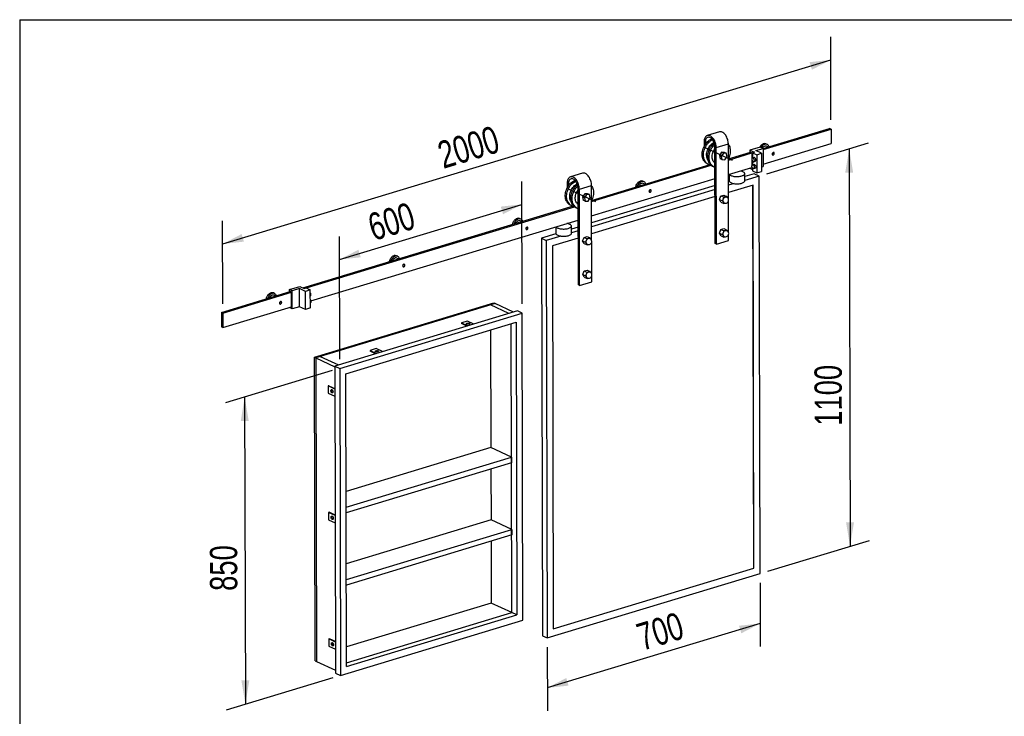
# Model space of a CAD drawing. Header units: millimetres. Extents: x 3 to 415, y 5 to 292.
# Tile 5 of 7: x 3 to 129, y 203 to 292. Entities that reach past the tile are written whole.
import ezdxf

# ---------------------------------------------------------------- set-up
doc = ezdxf.new("R2010")
doc.units = ezdxf.units.MM
doc.linetypes.add('CENTERX2', pattern=[20.32, 12.7, -2.54, 2.54, -2.54])
doc.layers.add('FORMAT', color=179, linetype='Continuous')
doc.styles.add('SLDTEXTSTYLE0', font='TXT', dxfattribs={"width": 0.75})
doc.dimstyles.new('SLDDIMSTYLE0', dxfattribs={"dimtxt": 3.5, "dimasz": 3.302, "dimexe": 0, "dimexo": 0.0625, "dimgap": 0.875, "dimtad": 1, "dimlfac": 20, "dimrnd": 1e-09, "dimzin": 12, "dimdsep": 46, "dimtxsty": 'SLDTEXTSTYLE0', "dimsah": 1, "dimcen": 0.09, "dimadec": 0, "dimazin": 3, "dimtfac": 1, "dimtdec": 0, "dimtofl": 0, "dimtmove": 0, "dimatfit": 3, "dimfxl": 0, "dimfrac": 2, "dimtolj": 1, "dimtzin": 12, "dimarcsym": 0})

# ---------------------------------------------------------------- blocks, each defined once
blk = doc.blocks.new('_D_5')
at = {"layer": 'FORMAT'}
for p, q in [((67.42, 255.79), (67.39, 271.5)), ((43.99, 261.48), (67.39, 268.56)), ((44.02, 248.7), (43.98, 264.42))]:
    blk.add_line(p, q, dxfattribs=at)
for points in [[(67.39, 268.56), (64.67, 268.27), (64.96, 267.29)], [(43.99, 261.48), (46.71, 261.77), (46.42, 262.74)]]:
    blk.add_solid(points, dxfattribs=at)
at = {"layer": 'FORMAT', "insert": (47.33, 267.2), "char_height": 3.5, "attachment_point": 1, "rotation": 16.8368, "style": 'SLDTEXTSTYLE0'}
blk.add_mtext('600', dxfattribs=at)
blk = doc.blocks.new('_D_6')
at = {"layer": 'FORMAT'}
for p, q in [((43.03, 247.23), (29.35, 243.09)), ((31.82, 243.84), (31.91, 204.44)), ((43.12, 207.83), (29.44, 203.69))]:
    blk.add_line(p, q, dxfattribs=at)
for points in [[(31.82, 243.84), (31.32, 240.77), (32.34, 240.78)], [(31.91, 204.44), (32.42, 207.5), (31.4, 207.5)]]:
    blk.add_solid(points, dxfattribs=at)
at = {"layer": 'FORMAT', "insert": (27.37, 218.98), "char_height": 3.5, "attachment_point": 1, "rotation": 90.1303, "style": 'SLDTEXTSTYLE0'}
blk.add_mtext('850', dxfattribs=at)
blk = doc.blocks.new('_D_7')
at = {"layer": 'FORMAT'}
for p, q in [((98.8, 272.49), (111.83, 276.44)), ((109.36, 275.69), (109.47, 224.7)), ((98.92, 221.5), (111.95, 225.45))]:
    blk.add_line(p, q, dxfattribs=at)
for points in [[(109.36, 275.69), (108.85, 272.62), (109.87, 272.63)], [(109.47, 224.7), (109.97, 227.76), (108.96, 227.76)]]:
    blk.add_solid(points, dxfattribs=at)
at = {"layer": 'FORMAT', "insert": (104.92, 240.16), "char_height": 3.5, "attachment_point": 1, "rotation": 90.1303, "style": 'SLDTEXTSTYLE0'}
blk.add_mtext('1100', dxfattribs=at)
blk = doc.blocks.new('_D_8')
at = {"layer": 'FORMAT'}
for p, q in [((97.93, 220.03), (97.95, 211.86)), ((97.94, 214.8), (70.64, 206.54)), ((70.63, 211.76), (70.65, 203.6))]:
    blk.add_line(p, q, dxfattribs=at)
for points in [[(97.94, 214.8), (95.22, 214.51), (95.52, 213.54)], [(70.64, 206.54), (73.36, 206.83), (73.07, 207.81)]]:
    blk.add_solid(points, dxfattribs=at)
at = {"layer": 'FORMAT', "insert": (81.8, 214.63), "char_height": 3.5, "attachment_point": 1, "rotation": 16.8368, "style": 'SLDTEXTSTYLE0'}
blk.add_mtext('700', dxfattribs=at)
blk = doc.blocks.new('_D_9')
at = {"layer": 'FORMAT'}
for p, q in [((107.02, 279.4), (107, 290.03)), ((29, 263.48), (107.01, 287.09)), ((29.02, 255.79), (28.99, 266.43))]:
    blk.add_line(p, q, dxfattribs=at)
for points in [[(107.01, 287.09), (104.28, 286.8), (104.58, 285.83)], [(29, 263.48), (31.72, 263.78), (31.43, 264.75)]]:
    blk.add_solid(points, dxfattribs=at)
at = {"layer": 'FORMAT', "insert": (56.28, 276.45), "char_height": 3.5, "attachment_point": 1, "rotation": 16.8368, "style": 'SLDTEXTSTYLE0'}
blk.add_mtext('2000', dxfattribs=at)

msp = doc.modelspace()

# ---------------------------------------------------------------- linework, layer by layer
at = {"color": 7, "linetype": 'Continuous', "lineweight": 25}
for p, q in [((92.71829, 277.86538), (91.15814, 277.39325)), ((98.30493, 275.72448), (106.83868, 278.30696)), ((98.30526, 275.58042), (107.02638, 278.2196)), ((107.02638, 278.2196), (106.83868, 278.30696)), ((107.02638, 278.2196), (107.0306, 276.36544)), ((90.73809, 276.56082), (90.7394, 275.98412)), ((90.89451, 276.48802), (90.89505, 276.2509)), ((92.17403, 263.52909), (92.14589, 275.90565)), ((92.30231, 275.83285), (93.86245, 276.30498)), ((92.33045, 263.45629), (92.30231, 275.83285)), ((93.87853, 269.23648), (93.86245, 276.30498)), ((97.92948, 275.91488), (96.60336, 275.51357)), ((96.60336, 275.51357), (97.19776, 275.23694)), ((96.60336, 275.51357), (96.60405, 275.20977)), ((97.36881, 275.45689), (98.30489, 275.74016)), ((98.11963, 275.10746), (97.36881, 275.45689)), ((98.30489, 275.74016), (97.92948, 275.91488)), ((98.30489, 275.74016), (98.31016, 273.42246)), ((98.30947, 273.72626), (107.0306, 276.36544)), ((98.83931, 276.23945), (98.68289, 276.31225)), ((98.94023, 275.91674), (98.73382, 276.0128)), ((92.98421, 275.23514), (92.70846, 274.82453)), ((92.94309, 274.71533), (92.70846, 274.82453)), ((92.70846, 274.82453), (92.80947, 274.40674)), ((93.04411, 274.29754), (92.80947, 274.40674)), ((93.21884, 275.12594), (92.94309, 274.71533)), ((92.94309, 274.71533), (93.04411, 274.29754)), ((93.21884, 275.12594), (92.98421, 275.23514)), ((93.36098, 275.22797), (92.98421, 275.23514)), ((93.04411, 274.29754), (93.42087, 274.29037)), ((93.59561, 275.11877), (93.21884, 275.12594)), ((93.59561, 275.11877), (93.36098, 275.22797)), ((93.42087, 274.29037), (93.69662, 274.70098)), ((93.69662, 274.70098), (93.59561, 275.11877)), ((93.86715, 274.23737), (96.88544, 275.15076)), ((93.86852, 274.38194), (96.69774, 275.23812)), ((96.69774, 275.23812), (96.88544, 275.15076)), ((96.88544, 275.15076), (96.88714, 274.40487)), ((96.88746, 274.2635), (96.88914, 273.52414)), ((97.19776, 275.23694), (96.96374, 275.16612)), ((96.96374, 275.16612), (97.49557, 274.91861)), ((96.96374, 275.16612), (96.96524, 274.50456)), ((97.15888, 274.56316), (96.96386, 274.50414)), ((96.96618, 274.09084), (96.96725, 273.62383)), ((97.10868, 274.02557), (97.3037, 274.08459)), ((97.49557, 274.91861), (98.11963, 275.10746)), ((97.49557, 274.91861), (97.50084, 272.6009)), ((98.11963, 275.10746), (98.1249, 272.78975)), ((76.31553, 268.92592), (91.66667, 273.57146)), ((76.31689, 269.07049), (91.54738, 273.67952)), ((91.11964, 273.80188), (91.29095, 273.72216)), ((91.83851, 273.46733), (92.00982, 273.3876)), ((93.87137, 272.3832), (96.88966, 273.2966)), ((96.60859, 273.21154), (96.60863, 273.19586)), ((96.60863, 273.19586), (96.9686, 273.02833)), ((96.88946, 273.38277), (96.88966, 273.2966)), ((97.16088, 273.68243), (96.96586, 273.62341)), ((96.96819, 273.21011), (96.96901, 272.84841)), ((96.96901, 272.84841), (97.50084, 272.6009)), ((97.11069, 273.14485), (97.3057, 273.20386)), ((97.50084, 272.6009), (98.1249, 272.78975)), ((98.12359, 273.366), (98.31016, 273.42246)), ((75.16666, 272.55393), (73.60651, 272.0818)), ((76.31974, 267.07175), (92.15508, 271.86382)), ((83.04284, 271.45915), (82.88642, 271.53194)), ((93.96375, 272.41116), (93.96567, 271.56979)), ((95.96566, 271.57434), (95.96355, 272.50142)), ((97.18806, 272.48487), (95.96443, 272.11458)), ((97.81374, 272.19368), (95.96553, 271.63437)), ((97.81374, 272.19368), (97.18806, 272.48487)), ((97.9297, 221.20413), (97.81374, 272.19368)), ((73.18646, 271.24937), (73.18778, 270.67266)), ((73.34289, 271.17657), (73.34342, 270.93944)), ((74.6224, 258.21764), (74.59426, 270.59419)), ((74.75068, 270.5214), (76.31082, 270.99352)), ((74.77882, 258.14484), (74.75068, 270.5214)), ((76.3269, 263.92502), (76.31082, 270.99352)), ((92.15713, 270.96241), (76.32179, 266.17034)), ((92.15822, 270.48221), (76.32288, 265.69014)), ((83.14376, 271.13643), (82.93736, 271.23249)), ((93.97726, 271.51322), (93.87342, 271.4818)), ((94.60295, 271.22203), (93.87451, 271.00159)), ((97.03578, 271.03053), (93.87662, 270.07451)), ((97.11624, 221.90971), (97.00455, 271.02108)), ((97.14752, 221.89515), (97.03578, 271.03053)), ((75.43258, 269.92369), (75.15683, 269.51307)), ((75.39146, 269.40388), (75.15683, 269.51307)), ((75.15683, 269.51307), (75.25785, 269.09528)), ((75.49248, 268.98609), (75.25785, 269.09528)), ((75.66722, 269.81449), (75.39146, 269.40388)), ((75.39146, 269.40388), (75.49248, 268.98609)), ((75.66722, 269.81449), (75.43258, 269.92369)), ((75.80935, 269.91651), (75.43258, 269.92369)), ((76.04398, 269.80732), (75.66722, 269.81449)), ((76.04398, 269.80732), (75.80935, 269.91651)), ((75.86924, 268.97891), (76.14499, 269.38953)), ((76.14499, 269.38953), (76.04398, 269.80732)), ((92.16033, 269.55513), (76.32499, 264.76306)), ((92.71495, 269.18536), (92.90546, 269.6373)), ((92.71495, 269.18536), (93.09036, 269.01065)), ((92.90726, 268.84928), (92.71495, 269.18536)), ((92.90546, 269.6373), (93.28828, 269.75314)), ((92.90546, 269.6373), (93.28088, 269.46258)), ((93.28088, 269.46258), (93.09036, 269.01065)), ((93.09036, 269.01065), (93.28267, 268.67456)), ((93.66369, 269.57843), (93.28088, 269.46258)), ((93.28828, 269.75314), (93.66369, 269.57843)), ((93.73386, 269.45581), (93.66369, 269.57843)), ((93.88833, 264.92554), (93.87902, 269.01836)), ((39.27384, 257.86057), (73.99576, 268.36807)), ((39.46155, 257.77321), (74.11504, 268.26001)), ((73.56802, 268.49043), (73.73932, 268.41071)), ((74.28689, 268.15587), (74.45819, 268.07615)), ((75.49248, 268.98609), (75.86924, 268.97891)), ((92.90726, 268.84928), (93.28267, 268.67456)), ((93.28267, 268.67456), (93.40604, 268.7119)), ((40.3196, 256.17743), (74.60345, 266.55237)), ((67.24638, 266.67884), (67.08996, 266.75164)), ((67.3473, 266.35612), (67.14089, 266.45218)), ((71.73169, 265.68332), (71.73361, 264.84195)), ((73.7336, 264.8465), (73.73149, 265.77358)), ((74.6055, 265.65096), (73.73237, 265.38674)), ((92.72475, 264.87443), (92.91527, 265.32636)), ((92.91527, 265.32636), (93.29809, 265.44221)), ((92.91527, 265.32636), (93.29068, 265.15165)), ((93.6735, 265.2675), (93.29068, 265.15165)), ((93.29809, 265.44221), (93.6735, 265.2675)), ((93.74366, 265.14488), (93.6735, 265.2675)), ((71.7452, 264.78538), (69.88553, 264.22261)), ((69.88553, 264.22261), (70.51121, 263.93142)), ((69.88553, 264.22261), (70.00148, 213.23306)), ((72.37088, 264.49419), (70.51121, 263.93142)), ((74.6087, 264.24368), (71.29339, 263.2404)), ((74.60659, 265.17076), (73.73346, 264.90653)), ((75.16332, 263.87391), (75.35384, 264.32584)), ((75.35384, 264.32584), (75.73666, 264.44169)), ((75.35384, 264.32584), (75.72925, 264.15113)), ((75.72925, 264.15113), (75.53873, 263.69919)), ((76.11207, 264.26698), (75.72925, 264.15113)), ((75.73666, 264.44169), (76.11207, 264.26698)), ((76.18223, 264.14436), (76.11207, 264.26698)), ((92.72475, 264.87443), (93.10017, 264.69971)), ((92.91706, 264.53834), (92.72475, 264.87443)), ((92.91706, 264.53834), (93.29247, 264.36363)), ((93.29068, 265.15165), (93.10017, 264.69971)), ((93.10017, 264.69971), (93.29247, 264.36363)), ((93.29247, 264.36363), (93.41585, 264.40096)), ((93.8906, 263.92842), (93.88883, 264.70743)), ((70.51121, 263.93142), (70.62717, 212.94187)), ((71.29339, 263.2404), (71.40513, 214.10502)), ((75.16332, 263.87391), (75.53873, 263.69919)), ((75.35563, 263.53782), (75.16332, 263.87391)), ((75.35563, 263.53782), (75.73104, 263.36311)), ((75.53873, 263.69919), (75.73104, 263.36311)), ((75.73104, 263.36311), (75.85441, 263.40044)), ((76.3367, 259.61409), (76.32739, 263.70691)), ((92.33045, 263.45629), (92.17403, 263.52909)), ((92.33045, 263.45629), (93.8906, 263.92842)), ((51.44991, 261.89853), (51.29349, 261.97133)), ((51.55083, 261.57581), (51.34443, 261.67187)), ((75.17313, 259.56297), (75.36364, 260.01491)), ((75.17313, 259.56297), (75.54854, 259.38826)), ((75.36543, 259.22689), (75.17313, 259.56297)), ((75.36364, 260.01491), (75.74646, 260.13076)), ((75.36364, 260.01491), (75.73905, 259.84019)), ((75.36543, 259.22689), (75.74084, 259.05217)), ((75.73905, 259.84019), (75.54854, 259.38826)), ((75.54854, 259.38826), (75.74084, 259.05217)), ((76.12187, 259.95604), (75.73905, 259.84019)), ((75.74084, 259.05217), (75.86422, 259.08951)), ((75.74646, 260.13076), (76.12187, 259.95604)), ((76.19203, 259.83342), (76.12187, 259.95604)), ((76.33897, 258.61697), (76.3372, 259.39597)), ((37.55188, 257.64348), (38.878, 258.04479)), ((37.92729, 257.46876), (37.55188, 257.64348)), ((37.55257, 257.33968), (37.55188, 257.64348)), ((38.86338, 257.75204), (37.92729, 257.46876)), ((39.6142, 257.40261), (38.86338, 257.75204)), ((38.86865, 255.43433), (38.86338, 257.75204)), ((38.878, 258.04479), (39.47241, 257.76816)), ((39.47241, 257.76816), (39.70643, 257.83898)), ((39.70643, 257.83898), (40.23826, 257.59147)), ((74.77882, 258.14484), (74.6224, 258.21764)), ((74.77882, 258.14484), (76.33897, 258.61697)), ((28.83144, 254.7005), (37.64626, 257.36803)), ((29.01915, 254.61314), (37.83397, 257.28067)), ((35.65345, 257.11822), (35.49703, 257.19102)), ((35.75437, 256.79551), (35.54796, 256.89157)), ((37.83397, 257.28067), (37.64626, 257.36803)), ((37.83818, 255.42651), (37.83397, 257.28067)), ((37.93256, 255.15106), (37.92729, 257.46876)), ((40.23826, 257.59147), (39.6142, 257.40261)), ((39.61947, 255.08491), (39.6142, 257.40261)), ((40.24353, 255.27376), (40.23826, 257.59147)), ((40.24002, 256.81605), (40.24141, 256.81647)), ((29.02337, 252.75898), (37.83818, 255.42651)), ((37.55715, 255.32577), (37.55712, 255.34145)), ((37.93256, 255.15106), (37.55715, 255.32577)), ((38.86865, 255.43433), (37.93256, 255.15106)), ((39.61947, 255.08491), (38.86865, 255.43433)), ((40.24353, 255.27376), (39.61947, 255.08491)), ((40.24203, 255.93532), (40.24341, 255.93574)), ((40.7767, 248.95598), (63.78883, 255.91988)), ((63.94525, 255.84709), (40.93312, 248.88318)), ((63.3602, 255.67004), (41.51817, 249.06023)), ((63.94525, 255.84709), (63.3602, 255.67004)), ((65.71738, 254.57303), (63.3602, 255.67004)), ((63.78883, 255.91988), (63.94525, 255.84709)), ((66.30243, 254.75008), (63.94525, 255.84709)), ((29.01915, 254.61314), (28.83144, 254.7005)), ((28.83144, 254.7005), (28.83566, 252.84633)), ((29.01915, 254.61314), (29.02337, 252.75898)), ((66.79891, 254.90032), (43.39674, 247.81838)), ((44.02242, 247.52719), (67.42459, 254.60913)), ((67.42459, 254.60913), (66.79891, 254.90032)), ((67.5142, 215.20811), (67.42459, 254.60913)), ((29.02337, 252.75898), (28.83566, 252.84633)), ((44.8046, 246.83617), (66.64663, 253.44598)), ((60.40008, 253.59194), (59.62001, 253.35588)), ((59.62001, 253.35588), (59.62022, 253.26317)), ((59.62001, 253.35588), (60.43775, 252.97531)), ((60.31716, 252.93882), (59.62022, 253.26317)), ((61.21782, 253.21138), (60.40008, 253.59194)), ((66.10633, 216.19032), (66.02204, 253.25697)), ((66.64663, 253.44598), (66.73202, 215.89913)), ((63.36751, 252.45366), (63.40184, 237.36015)), ((40.7767, 248.95598), (40.93312, 248.88318)), ((40.86525, 210.0185), (40.7767, 248.95598)), ((41.51817, 249.06023), (40.93312, 248.88318)), ((40.93312, 248.88318), (41.02167, 209.94571)), ((40.93312, 248.88318), (43.39692, 247.73655)), ((41.51817, 249.06023), (43.87535, 247.96322)), ((48.699, 250.05097), (47.91893, 249.81491)), ((47.91893, 249.81491), (48.73666, 249.43434)), ((47.91893, 249.81491), (47.91914, 249.7222)), ((48.61608, 249.39785), (47.91914, 249.7222)), ((49.51673, 249.67041), (48.699, 250.05097)), ((43.39674, 247.81838), (44.02242, 247.52719)), ((43.39674, 247.81838), (43.48634, 208.41736)), ((44.02242, 247.52719), (44.11203, 208.12618)), ((44.88999, 209.28932), (44.8046, 246.83617)), ((42.62108, 245.28936), (42.54307, 245.26575)), ((43.40345, 244.86534), (42.54307, 245.26575)), ((42.54307, 245.26575), (42.54518, 244.33867)), ((42.62108, 245.28936), (43.40332, 244.92531)), ((42.54518, 244.33867), (43.40556, 243.93825)), ((63.40184, 237.36015), (44.83893, 231.74267)), ((66.061, 236.1226), (63.40184, 237.36015)), ((44.84357, 229.70181), (66.061, 236.1226)), ((66.06258, 235.42729), (44.84515, 229.00649)), ((66.061, 236.1226), (66.06258, 235.42729)), ((63.40806, 234.62398), (63.42292, 228.08933)), ((42.65797, 229.06541), (42.57996, 229.0418)), ((42.57996, 229.0418), (42.58207, 228.11472)), ((43.44035, 228.64139), (42.57996, 229.0418)), ((43.44021, 228.70136), (42.65797, 229.06541)), ((42.58207, 228.11472), (43.44246, 227.71431)), ((63.42292, 228.08933), (44.86001, 222.47184)), ((66.08209, 226.85177), (63.42292, 228.08933)), ((44.86465, 220.43098), (66.08209, 226.85177)), ((66.08367, 226.15646), (44.86624, 219.73567)), ((66.08209, 226.85177), (66.08367, 226.15646)), ((63.42915, 225.35315), (63.44717, 217.42787)), ((70.62717, 212.94187), (97.9297, 221.20413)), ((71.40508, 214.12903), (97.11624, 221.90971)), ((71.40513, 214.10502), (97.14752, 221.89515)), ((97.14752, 221.89515), (97.11624, 221.90971)), ((63.44717, 217.42787), (44.88426, 211.81039)), ((66.10633, 216.19032), (63.44717, 217.42787)), ((44.8889, 209.76953), (66.10633, 216.19032)), ((66.73202, 215.89913), (66.10633, 216.19032)), ((44.11203, 208.12618), (67.5142, 215.20811)), ((44.88999, 209.28932), (66.73202, 215.89913)), ((42.61686, 212.81786), (42.69487, 212.84146)), ((43.47725, 212.41744), (42.61686, 212.81786)), ((42.61686, 212.81786), (42.61897, 211.89077)), ((43.47711, 212.47741), (42.69487, 212.84146)), ((70.00148, 213.23306), (70.62717, 212.94187)), ((42.61897, 211.89077), (43.47935, 211.49036)), ((40.86525, 210.0185), (41.02167, 209.94571)), ((41.02167, 209.94571), (43.48547, 208.79907)), ((43.48634, 208.41736), (44.11203, 208.12618))]:
    msp.add_line(p, q, dxfattribs=at)
at = {"color": 7, "linetype": 'CENTERX2'}
for p, q in [((90.66021, 275.94594), (94.35165, 274.22797)), ((73.10858, 270.63448), (76.80002, 268.91651))]:
    msp.add_line(p, q, dxfattribs=at)
at = {"color": 8, "linetype": 'Continuous', "lineweight": 25}
for p, q in [((90.89451, 276.48802), (91.15109, 276.56567)), ((73.34289, 271.17657), (73.59946, 271.25421))]:
    msp.add_line(p, q, dxfattribs=at)
at = {"color": 7, "linetype": 'Continuous', "lineweight": 25, "flags": 128}
for points in [[(93.86245, 276.30498), (93.85643, 276.44732), (93.83909, 276.59289), (93.81069, 276.73957), (93.77164, 276.88522), (93.72251, 277.02771), (93.66401, 277.16498), (93.597, 277.29501), (93.52246, 277.41591), (93.44147, 277.52593), (93.35522, 277.62344), (93.26496, 277.70704), (93.172, 277.77549), (93.07771, 277.82782), (92.98346, 277.86324), (92.89061, 277.88125), (92.80054, 277.88158), (92.71829, 277.86538)], [(90.69833, 274.18476), (90.63142, 274.30866), (90.57709, 274.44363), (90.53591, 274.5883), (90.5083, 274.74118), (90.49454, 274.9007), (90.49477, 275.06523), (90.50899, 275.23307), (90.53705, 275.40251), (90.57866, 275.5718), (90.63341, 275.73922), (90.70072, 275.90303), (90.7799, 276.06156), (90.87015, 276.21319), (90.97054, 276.35636), (91.08003, 276.48959), (91.19751, 276.61152), (91.32176, 276.72091), (91.45152, 276.81662), (91.58545, 276.89768), (91.72217, 276.96325), (91.73293, 276.9677)], [(90.86963, 274.10504), (90.80272, 274.22893), (90.74839, 274.36391), (90.70722, 274.50858), (90.6796, 274.66146), (90.66584, 274.82098), (90.66607, 274.9855), (90.68029, 275.15335), (90.70835, 275.32279), (90.74997, 275.49208), (90.80471, 275.65949), (90.87202, 275.82331), (90.95121, 275.98184), (91.04146, 276.13347), (91.14184, 276.27663), (91.25133, 276.40987), (91.36881, 276.5318), (91.49307, 276.64119), (91.62282, 276.7369), (91.75675, 276.81795), (91.8303, 276.85532)], [(92.30231, 275.83285), (92.29629, 275.97519), (92.27895, 276.12076), (92.25055, 276.26744), (92.2115, 276.41309), (92.16236, 276.55558), (92.10387, 276.69285), (92.03686, 276.82288), (91.96232, 276.94379), (91.88133, 277.0538), (91.79507, 277.15131), (91.70481, 277.23491), (91.61186, 277.30337), (91.51756, 277.35569), (91.42331, 277.39111), (91.33047, 277.40912), (91.2404, 277.40945), (91.1544, 277.3921), (91.07374, 277.35732), (90.99959, 277.30562), (90.93304, 277.23774), (90.87504, 277.15469), (90.82645, 277.05768), (90.78798, 276.9481), (90.76019, 276.82758), (90.74348, 276.69785), (90.73809, 276.56082)], [(92.14589, 275.90565), (92.13977, 276.0346), (92.12211, 276.16657), (92.09325, 276.2991), (92.0537, 276.42973), (92.00422, 276.55603), (91.94572, 276.67563), (91.8793, 276.78631), (91.80618, 276.88601), (91.72774, 276.97288), (91.64543, 277.04528), (91.56079, 277.10189), (91.4754, 277.14163), (91.39084, 277.16377), (91.30868, 277.1679), (91.23047, 277.15394), (91.15766, 277.12216), (91.09159, 277.07313), (91.03352, 277.00778), (90.98451, 276.92733), (90.94547, 276.83327), (90.91715, 276.72735), (90.90005, 276.61155), (90.89451, 276.48802)], [(91.2732, 274.18205), (91.24054, 274.23129), (91.18073, 274.34341), (91.13331, 274.46626), (91.09885, 274.59838), (91.07778, 274.73814), (91.07035, 274.88386), (91.07664, 275.03376), (91.09659, 275.18603), (91.12996, 275.33882), (91.17632, 275.49027), (91.23514, 275.63854), (91.30568, 275.78184), (91.38709, 275.91842), (91.47839, 276.04663), (91.57847, 276.16491), (91.68611, 276.27183), (91.8, 276.36608), (91.91877, 276.44653), (92.02567, 276.50488)], [(91.4172, 273.85021), (91.35029, 273.9741), (91.29596, 274.10907), (91.25478, 274.25374), (91.22717, 274.40662), (91.21341, 274.56614), (91.21364, 274.73067), (91.22786, 274.89851), (91.25592, 275.06795), (91.29753, 275.23725), (91.35228, 275.40466), (91.41959, 275.56847), (91.49878, 275.72701), (91.58902, 275.87864), (91.68941, 276.0218), (91.7989, 276.15503), (91.91638, 276.27697), (92.04063, 276.38635), (92.06248, 276.40373)], [(91.5885, 273.77049), (91.52159, 273.89438), (91.46727, 274.02935), (91.42609, 274.17402), (91.39847, 274.3269), (91.38471, 274.48642), (91.38494, 274.65095), (91.39916, 274.81879), (91.42722, 274.98823), (91.46884, 275.15752), (91.52358, 275.32494), (91.59089, 275.48875), (91.67008, 275.64729), (91.76033, 275.79891), (91.86071, 275.94208), (91.97021, 276.07531), (92.08768, 276.19725), (92.11182, 276.21997)], [(91.92345, 274.11814), (91.86772, 274.22413), (91.82484, 274.34105), (91.79542, 274.46721), (91.7799, 274.60076), (91.77849, 274.73976), (91.79123, 274.88217), (91.81792, 275.02593), (91.85817, 275.16893), (91.91141, 275.30909), (91.97684, 275.44437), (92.05353, 275.57279), (92.14034, 275.69249), (92.14635, 275.69998)], [(93.86259, 276.24559), (93.90791, 276.17791), (93.97482, 276.05402), (94.02914, 275.91905), (94.07032, 275.77438), (94.09793, 275.6215), (94.1117, 275.46198), (94.11147, 275.29745), (94.09725, 275.12961), (94.06919, 274.96017), (94.02757, 274.79087), (93.97283, 274.62346), (93.90552, 274.45965), (93.86683, 274.37856)], [(97.0368, 274.03309), (97.07898, 274.02204), (97.11799, 274.029), (97.15095, 274.05346), (97.1754, 274.09359), (97.18953, 274.14643), (97.19229, 274.20805), (97.18348, 274.27388), (97.16376, 274.33904), (97.13458, 274.3987), (97.09811, 274.44844), (97.05705, 274.48456), (97.01445, 274.50438), (96.97347, 274.50644), (96.93715, 274.49059), (96.90817, 274.45799), (96.8887, 274.41107), (96.88018, 274.3533), (96.88323, 274.28898), (96.89763, 274.22286), (96.92231, 274.15986), (96.95545, 274.10465), (96.99458, 274.06132), (97.0368, 274.03309)], [(97.23076, 274.55564), (97.18858, 274.56669), (97.15888, 274.56316)], [(97.3037, 274.08459), (97.33041, 274.09814), (97.35938, 274.13074), (97.37885, 274.17766), (97.38738, 274.23543), (97.38433, 274.29975), (97.36993, 274.36587), (97.34525, 274.42887), (97.31211, 274.48408), (97.27298, 274.52741), (97.23076, 274.55564)], [(99.61817, 274.88766), (99.66248, 274.90987), (99.70194, 274.94725), (99.73229, 274.99575), (99.75023, 275.05012), (99.75382, 275.10447), (99.74267, 275.15291), (99.71799, 275.19018), (99.68245, 275.21225), (99.63991, 275.21673), (99.59497, 275.20313), (99.55251, 275.17293), (99.51712, 275.12939), (99.49264, 275.07724), (99.48173, 275.02213), (99.48556, 274.97003), (99.50372, 274.92658), (99.53425, 274.8965), (99.57383, 274.88304), (99.61817, 274.88766)], [(95.58924, 272.20796), (95.68763, 272.24202), (95.7731, 272.28067), (95.84413, 272.32322), (95.89944, 272.36891), (95.93804, 272.41692), (95.95926, 272.4664), (95.96271, 272.51647), (95.94833, 272.56622), (95.91638, 272.61478), (95.86743, 272.66128), (95.80234, 272.70488), (95.72229, 272.74481), (95.62869, 272.78036), (95.52323, 272.81089), (95.40778, 272.83585), (95.38215, 272.8404)], [(97.03775, 273.6159), (97.07997, 273.58766), (97.1191, 273.54433), (97.15223, 273.48912), (97.17692, 273.42612), (97.19132, 273.36001), (97.19437, 273.29568), (97.18584, 273.23792), (97.16637, 273.191), (97.1374, 273.1584), (97.10108, 273.14254), (97.06009, 273.1446), (97.0175, 273.16443), (96.97644, 273.20055), (96.93997, 273.25028), (96.91079, 273.30994), (96.89106, 273.37511), (96.88225, 273.44094), (96.88502, 273.50256), (96.89915, 273.55539), (96.9236, 273.59553), (96.95655, 273.61998), (96.99556, 273.62695), (97.03775, 273.6159)], [(97.16088, 273.68243), (97.19058, 273.68596), (97.23276, 273.67492)], [(97.23276, 273.67492), (97.27499, 273.64668), (97.31412, 273.60335), (97.34725, 273.54814), (97.37193, 273.48514), (97.38633, 273.41903), (97.38938, 273.3547), (97.38086, 273.29694), (97.36139, 273.25001), (97.33242, 273.21742), (97.3057, 273.20386)], [(73.1467, 268.87331), (73.07979, 268.9972), (73.02546, 269.13218), (72.98429, 269.27685), (72.95667, 269.42972), (72.94291, 269.58925), (72.94314, 269.75377), (72.95736, 269.92162), (72.98542, 270.09105), (73.02704, 270.26035), (73.08178, 270.42776), (73.14909, 270.59158), (73.22828, 270.75011), (73.31853, 270.90174), (73.41891, 271.0449), (73.5284, 271.17814), (73.64588, 271.30007), (73.77014, 271.40945), (73.89989, 271.50517), (74.03382, 271.58622), (74.17055, 271.65179), (74.1813, 271.65624)], [(73.318, 268.79359), (73.25109, 268.91748), (73.19677, 269.05245), (73.15559, 269.19712), (73.12798, 269.35), (73.11421, 269.50952), (73.11444, 269.67405), (73.12866, 269.84189), (73.15672, 270.01133), (73.19834, 270.18063), (73.25308, 270.34804), (73.32039, 270.51185), (73.39958, 270.67039), (73.48983, 270.82202), (73.59021, 270.96518), (73.69971, 271.09841), (73.81718, 271.22035), (73.94144, 271.32973), (74.07119, 271.42544), (74.20512, 271.5065), (74.27867, 271.54387)], [(74.75068, 270.5214), (74.74466, 270.66373), (74.72732, 270.8093), (74.69892, 270.95598), (74.65987, 271.10163), (74.61074, 271.24413), (74.55224, 271.3814), (74.48523, 271.51143), (74.41069, 271.63233), (74.3297, 271.74234), (74.24345, 271.83986), (74.15318, 271.92345), (74.06023, 271.99191), (73.96594, 272.04424), (73.87168, 272.07966), (73.77884, 272.09767), (73.68877, 272.098), (73.60277, 272.08065), (73.52211, 272.04587), (73.44797, 271.99416), (73.38141, 271.92629), (73.32341, 271.84324), (73.27483, 271.74622), (73.23635, 271.63665), (73.20856, 271.51612), (73.19185, 271.3864), (73.18646, 271.24937)], [(74.59426, 270.59419), (74.58814, 270.72314), (74.57049, 270.85511), (74.54162, 270.98765), (74.50207, 271.11828), (74.45259, 271.24457), (74.39409, 271.36418), (74.32767, 271.47486), (74.25456, 271.57456), (74.17611, 271.66142), (74.09381, 271.73383), (74.00917, 271.79043), (73.92377, 271.83017), (73.83921, 271.85232), (73.75706, 271.85645), (73.67884, 271.84249), (73.60603, 271.8107), (73.53997, 271.76168), (73.48189, 271.69633), (73.43288, 271.61588), (73.39385, 271.52181), (73.36552, 271.4159), (73.34843, 271.3001), (73.34289, 271.17657)], [(76.31082, 270.99352), (76.3048, 271.13586), (76.28747, 271.28143), (76.25906, 271.42811), (76.22001, 271.57376), (76.17088, 271.71626), (76.11238, 271.85353), (76.04538, 271.98356), (75.97083, 272.10446), (75.88985, 272.21447), (75.80359, 272.31199), (75.71333, 272.39558), (75.62037, 272.46404), (75.52608, 272.51636), (75.43183, 272.55179), (75.33899, 272.5698), (75.24891, 272.57013), (75.16666, 272.55393)], [(81.99213, 270.78792), (81.99532, 270.81055), (82.01882, 270.92037), (82.05524, 271.0286), (82.10372, 271.13269), (82.16313, 271.23019), (82.23208, 271.31883), (82.30895, 271.39653), (82.39194, 271.46146), (82.4791, 271.51211), (82.56839, 271.54729)], [(93.96567, 271.56979), (93.97148, 271.52977), (93.9947, 271.4805), (94.03524, 271.43287), (94.09239, 271.38772), (94.16512, 271.34586), (94.25214, 271.30804), (94.35189, 271.27493), (94.46259, 271.24712), (94.58227, 271.22511), (94.7088, 271.20929), (94.8399, 271.19994), (94.97325, 271.19724), (95.10647, 271.20122), (95.23717, 271.21182), (95.36303, 271.22885), (95.4818, 271.25201), (95.59135, 271.28088)], [(93.98619, 272.41795), (93.99259, 272.40759), (94.03313, 272.35995), (94.09028, 272.3148), (94.16301, 272.27294), (94.25003, 272.23512), (94.34978, 272.20201), (94.46049, 272.1742), (94.58017, 272.15219), (94.70669, 272.13637), (94.83779, 272.12703), (94.97115, 272.12432), (95.10436, 272.12831), (95.23506, 272.13891), (95.36092, 272.15594), (95.47969, 272.17909), (95.58924, 272.20796)], [(95.59135, 271.28088), (95.68974, 271.31494), (95.77521, 271.35359), (95.84623, 271.39614), (95.90154, 271.44183), (95.94015, 271.48984), (95.96137, 271.53932), (95.96566, 271.57434)], [(73.72157, 268.8706), (73.68892, 268.91984), (73.6291, 269.03195), (73.58168, 269.15481), (73.54722, 269.28692), (73.52615, 269.42669), (73.51872, 269.57241), (73.52502, 269.72231), (73.54497, 269.87458), (73.57833, 270.02736), (73.6247, 270.17881), (73.68351, 270.32709), (73.75405, 270.47038), (73.83546, 270.60697), (73.92676, 270.73518), (74.02684, 270.85346), (74.13448, 270.96037), (74.24837, 271.05463), (74.36714, 271.13508), (74.47405, 271.19343)], [(73.86557, 268.53875), (73.79866, 268.66265), (73.74434, 268.79762), (73.70316, 268.94229), (73.67554, 269.09517), (73.66178, 269.25469), (73.66201, 269.41922), (73.67623, 269.58706), (73.70429, 269.7565), (73.74591, 269.92579), (73.80065, 270.09321), (73.86796, 270.25702), (73.94715, 270.41555), (74.0374, 270.56718), (74.13778, 270.71035), (74.24728, 270.84358), (74.36475, 270.96551), (74.48901, 271.0749), (74.51085, 271.09227)], [(74.03687, 268.45903), (73.96996, 268.58292), (73.91564, 268.7179), (73.87446, 268.86257), (73.84685, 269.01545), (73.83308, 269.17497), (73.83331, 269.33949), (73.84753, 269.50734), (73.87559, 269.67678), (73.91721, 269.84607), (73.97195, 270.01348), (74.03926, 270.1773), (74.11845, 270.33583), (74.2087, 270.48746), (74.30908, 270.63062), (74.41858, 270.76386), (74.53605, 270.88579), (74.56019, 270.90852)], [(74.37182, 268.80669), (74.31609, 268.91268), (74.27321, 269.0296), (74.24379, 269.15576), (74.22827, 269.28931), (74.22686, 269.4283), (74.2396, 269.57072), (74.26629, 269.71447), (74.30654, 269.85748), (74.35978, 269.99764), (74.42522, 270.13292), (74.5019, 270.26134), (74.58872, 270.38103), (74.59472, 270.38852)], [(76.31096, 270.93414), (76.35628, 270.86646), (76.42319, 270.74257), (76.47752, 270.60759), (76.51869, 270.46292), (76.54631, 270.31005), (76.56007, 270.15052), (76.55984, 269.986), (76.54562, 269.81815), (76.51756, 269.64871), (76.47594, 269.47942), (76.4212, 269.31201), (76.35389, 269.14819), (76.3152, 269.0671)], [(83.82171, 270.10736), (83.86601, 270.12956), (83.90548, 270.16694), (83.93583, 270.21544), (83.95377, 270.26982), (83.95736, 270.32416), (83.94621, 270.3726), (83.92153, 270.40987), (83.88599, 270.43194), (83.84345, 270.43642), (83.79851, 270.42282), (83.75604, 270.39262), (83.72065, 270.34908), (83.69618, 270.29694), (83.68526, 270.24182), (83.6891, 270.18972), (83.70726, 270.14628), (83.73778, 270.11619), (83.77736, 270.10273), (83.82171, 270.10736)], [(93.14555, 269.02735), (93.15253, 269.11047), (93.17352, 269.19429), (93.2076, 269.27515), (93.2533, 269.34952), (93.3086, 269.41413), (93.3711, 269.46618), (93.43805, 269.50337), (93.50655, 269.5241), (93.57358, 269.52745), (93.63623, 269.51328), (93.65039, 269.50728)], [(66.19566, 266.00762), (66.19885, 266.03024), (66.22235, 266.14007), (66.25877, 266.24829), (66.30726, 266.35238), (66.36667, 266.44988), (66.43562, 266.53852), (66.51249, 266.61622), (66.59547, 266.68116), (66.68263, 266.7318), (66.77192, 266.76698)], [(68.02524, 265.32705), (68.06955, 265.34925), (68.10901, 265.38663), (68.13936, 265.43514), (68.1573, 265.48951), (68.16089, 265.54386), (68.14974, 265.59229), (68.12506, 265.62956), (68.08952, 265.65164), (68.04698, 265.65611), (68.00204, 265.64252), (67.95958, 265.61231), (67.92419, 265.56878), (67.89971, 265.51663), (67.8888, 265.46152), (67.89263, 265.40941), (67.91079, 265.36597), (67.94132, 265.33588), (67.9809, 265.32243), (68.02524, 265.32705)], [(71.75412, 265.69011), (71.77867, 265.65567), (71.82763, 265.60918), (71.89271, 265.56557), (71.97277, 265.52564), (72.06636, 265.4901), (72.17182, 265.45957), (72.28727, 265.4346), (72.41065, 265.41565), (72.53975, 265.40304), (72.67228, 265.397), (72.80586, 265.39764), (72.93811, 265.40495), (73.06668, 265.41879), (73.18926, 265.43893), (73.30368, 265.465), (73.40789, 265.49654), (73.50002, 265.53297), (73.57844, 265.57366), (73.64175, 265.61788), (73.68882, 265.66484), (73.7188, 265.71369), (73.73116, 265.76358), (73.72568, 265.8136), (73.70246, 265.86287), (73.66192, 265.9105), (73.60477, 265.95565), (73.53204, 265.99751), (73.44502, 266.03533), (73.34527, 266.06844), (73.23457, 266.09625), (73.15009, 266.11255)], [(93.15535, 264.71641), (93.16233, 264.79954), (93.18332, 264.88336), (93.21741, 264.96422), (93.2631, 265.03858), (93.3184, 265.1032), (93.3809, 265.15524), (93.44786, 265.19244), (93.51635, 265.21317), (93.58339, 265.21652), (93.64603, 265.20234), (93.6602, 265.19634)], [(71.73361, 264.84195), (71.73445, 264.8269), (71.74883, 264.77715), (71.78078, 264.72859), (71.82973, 264.68209), (71.89482, 264.63849), (71.97487, 264.59856), (72.06847, 264.56301), (72.17393, 264.53249), (72.28938, 264.50752), (72.41276, 264.48856), (72.54186, 264.47595), (72.67438, 264.46991), (72.80796, 264.47056), (72.94022, 264.47786), (73.06879, 264.49171), (73.19137, 264.51185), (73.30579, 264.53792), (73.40999, 264.56945), (73.50213, 264.60589), (73.58055, 264.64658), (73.64386, 264.6908), (73.69092, 264.73776), (73.72091, 264.78661), (73.73327, 264.8365), (73.7336, 264.8465)], [(75.59392, 263.7159), (75.6009, 263.79902), (75.62189, 263.88284), (75.65597, 263.9637), (75.70167, 264.03806), (75.75697, 264.10268), (75.81947, 264.15472), (75.88643, 264.19192), (75.95492, 264.21265), (76.02195, 264.216), (76.0846, 264.20182), (76.09877, 264.19583)], [(50.3992, 261.22731), (50.40238, 261.24993), (50.42589, 261.35976), (50.46231, 261.46798), (50.51079, 261.57207), (50.5702, 261.66957), (50.63915, 261.75822), (50.71602, 261.83591), (50.79901, 261.90085), (50.88617, 261.9515), (50.97546, 261.98667)], [(52.22878, 260.54674), (52.27308, 260.56895), (52.31255, 260.60632), (52.3429, 260.65483), (52.36084, 260.7092), (52.36443, 260.76355), (52.35328, 260.81198), (52.3286, 260.84926), (52.29306, 260.87133), (52.25052, 260.87581), (52.20558, 260.86221), (52.16311, 260.832), (52.12772, 260.78847), (52.10325, 260.73632), (52.09233, 260.68121), (52.09616, 260.62911), (52.11433, 260.58566), (52.14485, 260.55558), (52.18443, 260.54212), (52.22878, 260.54674)], [(75.60373, 259.40496), (75.6107, 259.48808), (75.63169, 259.57191), (75.66578, 259.65276), (75.71147, 259.72713), (75.76677, 259.79174), (75.82927, 259.84379), (75.89623, 259.88099), (75.96472, 259.90171), (76.03176, 259.90506), (76.09441, 259.89089), (76.10857, 259.88489)], [(34.60273, 256.447), (34.60592, 256.46962), (34.62942, 256.57945), (34.66584, 256.68768), (34.71432, 256.79176), (34.77374, 256.88927), (34.84269, 256.97791), (34.91956, 257.05561), (35.00254, 257.12054), (35.0897, 257.17119), (35.17899, 257.20636)], [(40.24141, 256.81647), (40.25072, 256.81989), (40.28367, 256.84435), (40.30812, 256.88448), (40.32225, 256.93732), (40.32502, 256.99894), (40.31621, 257.06477), (40.29648, 257.12993), (40.2673, 257.18959), (40.23908, 257.22976)], [(36.43231, 255.76643), (36.47662, 255.78864), (36.51608, 255.82602), (36.54643, 255.87452), (36.56437, 255.92889), (36.56796, 255.98324), (36.55681, 256.03168), (36.53213, 256.06895), (36.49659, 256.09102), (36.45405, 256.0955), (36.40911, 256.0819), (36.36665, 256.0517), (36.33126, 256.00816), (36.30678, 255.95601), (36.29587, 255.9009), (36.2997, 255.8488), (36.31786, 255.80535), (36.34839, 255.77527), (36.38797, 255.76181), (36.43231, 255.76643)], [(40.24109, 256.34904), (40.25182, 256.33523), (40.28496, 256.28001), (40.30964, 256.21701), (40.32404, 256.1509), (40.32709, 256.08658), (40.31856, 256.02881), (40.29909, 255.98189), (40.27012, 255.94929), (40.24341, 255.93574)], [(60.33853, 253.32104), (60.39368, 253.33335), (60.45577, 253.33935), (60.51977, 253.33856), (60.58049, 253.33105), (60.63301, 253.31742), (60.67308, 253.29877), (60.69745, 253.27662), (60.70415, 253.25275), (60.69264, 253.22912), (60.66384, 253.20762), (60.62009, 253.19), (60.56494, 253.17769), (60.50285, 253.17169), (60.43886, 253.17247), (60.37814, 253.17999), (60.32562, 253.19362), (60.28555, 253.21227), (60.26118, 253.23442), (60.25448, 253.25828), (60.26599, 253.28192), (60.29479, 253.30342), (60.33853, 253.32104)], [(60.33874, 253.22833), (60.295, 253.21071), (60.29145, 253.20874)], [(48.63745, 249.78007), (48.6926, 249.79238), (48.75469, 249.79838), (48.81868, 249.7976), (48.8794, 249.79008), (48.93192, 249.77645), (48.97199, 249.7578), (48.99636, 249.73565), (49.00306, 249.71179), (48.99155, 249.68815), (48.96275, 249.66665), (48.91901, 249.64903), (48.86386, 249.63672), (48.80177, 249.63072), (48.73777, 249.6315), (48.67705, 249.63902), (48.62453, 249.65265), (48.58446, 249.6713), (48.56009, 249.69345), (48.55339, 249.71731), (48.56491, 249.74095), (48.5937, 249.76245), (48.63745, 249.78007)], [(48.63766, 249.68736), (48.59391, 249.66974), (48.59036, 249.66777)], [(43.15417, 244.5183), (43.1486, 244.46219), (43.13207, 244.41593), (43.10594, 244.38327), (43.0723, 244.36686), (43.03389, 244.36803), (42.99382, 244.38667), (42.95534, 244.42129), (42.92156, 244.46908), (42.89521, 244.52616), (42.87844, 244.58792), (42.87261, 244.64934), (42.87818, 244.70545), (42.8947, 244.75171), (42.92084, 244.78437), (42.95447, 244.80078), (42.99288, 244.79961), (43.03295, 244.78097), (43.07144, 244.74635), (43.10522, 244.69856), (43.13156, 244.64148), (43.14833, 244.57972), (43.15417, 244.5183)], [(42.99049, 244.80019), (42.97271, 244.77532), (42.95618, 244.72906), (42.95062, 244.67294), (42.95645, 244.61152), (42.97322, 244.54977), (42.99956, 244.49269), (43.03334, 244.4449), (43.07183, 244.41028), (43.1119, 244.39163), (43.1143, 244.39106)], [(43.19106, 228.29435), (43.18549, 228.23824), (43.16897, 228.19198), (43.14283, 228.15932), (43.1092, 228.14291), (43.07079, 228.14408), (43.03072, 228.16273), (42.99223, 228.19735), (42.95845, 228.24513), (42.93211, 228.30221), (42.91534, 228.36397), (42.9095, 228.42539), (42.91507, 228.4815), (42.9316, 228.52776), (42.95773, 228.56042), (42.99137, 228.57683), (43.02978, 228.57567), (43.06985, 228.55702), (43.10833, 228.5224), (43.14212, 228.47461), (43.16846, 228.41753), (43.18523, 228.35578), (43.19106, 228.29435)], [(43.15119, 228.16711), (43.1488, 228.16768), (43.10873, 228.18633), (43.07024, 228.22095), (43.03646, 228.26874), (43.01012, 228.32582), (42.99335, 228.38757), (42.98751, 228.449), (42.99308, 228.50511), (43.0096, 228.55137), (43.02738, 228.57624)], [(42.9464, 212.20144), (42.95197, 212.25755), (42.96849, 212.30381), (42.99463, 212.33647), (43.02827, 212.35288), (43.06667, 212.35172), (43.10674, 212.33307), (43.14523, 212.29845), (43.17901, 212.25066), (43.20535, 212.19358), (43.22212, 212.13183), (43.22796, 212.07041), (43.22239, 212.01429), (43.20587, 211.96803), (43.17973, 211.93537), (43.14609, 211.91896), (43.10768, 211.92013), (43.06761, 211.93878), (43.02913, 211.9734), (42.99535, 212.02118), (42.969, 212.07827), (42.95224, 212.14002), (42.9464, 212.20144)]]:
    msp.add_lwpolyline(points, dxfattribs=at)
at = {"color": 7, "linetype": 'Continuous', "lineweight": 25}
for centre, radius, start, end in [((98.64529, 275.54497), 0.83135, 109.7139433, 154.3621693), ((98.79926, 275.47652), 0.82643, 109.6556383, 152.9327539), ((98.70325, 275.51029), 0.54389, 109.487976, 150.79122), ((98.50404, 275.90878), 0.44133, 66.0929545, 108.3830784), ((98.65581, 275.84225), 0.43393, 15.3733452, 108.06142), ((98.61478, 275.74785), 0.29046, 65.8058268, 108.6702061), ((91.54439, 274.69251), 0.98673, 210.9693396, 244.5033205), ((91.69891, 274.59711), 0.96428, 210.6833058, 256.7500923), ((92.53771, 274.49025), 0.71818, 211.2064387, 237.3718888), ((93.22439, 274.66854), 1.09141, 170.3943559, 189.8662441), ((99.3371, 275.18054), 0.22943, 308.9765973, 1.1096305), ((92.26326, 274.35796), 0.98673, 210.9693396, 244.5033205), ((92.41966, 274.26409), 0.96668, 210.7048215, 253.909148), ((82.70757, 271.12848), 0.44133, 66.0929545, 108.3830784), ((83.04796, 270.63665), 0.898, 111.0914376, 166.7181657), ((82.92651, 270.70224), 0.5767, 110.4157342, 159.13943), ((82.85934, 271.06194), 0.43393, 15.3733452, 108.06142), ((82.81832, 270.96754), 0.29046, 65.8058268, 108.6702061), ((83.54064, 270.40023), 0.22943, 308.9765972, 1.1096306), ((75.67277, 269.35708), 1.09141, 170.3943559, 189.8662441), ((93.44319, 269.00533), 0.29845, 175.7688591, 240.4431072), ((93.47318, 269.1265), 0.42, 245.0431139, 0.1303), ((93.47318, 269.1265), 0.42, 0.1303, 65.0431139), ((73.99276, 269.38106), 0.98673, 210.9693396, 244.5033205), ((74.14728, 269.28565), 0.96428, 210.6833058, 256.7500923), ((74.71163, 269.04651), 0.98673, 210.9693396, 244.5033205), ((74.86803, 268.95263), 0.96668, 210.7048215, 253.909148), ((74.98608, 269.1788), 0.71818, 211.2064387, 237.3718888), ((67.2515, 265.85634), 0.898, 111.0914376, 166.7181657), ((66.9111, 266.34817), 0.44133, 66.0929545, 108.3830784), ((67.06288, 266.28163), 0.43393, 15.3733452, 108.06142), ((67.02185, 266.18723), 0.29046, 65.8058268, 108.6702061), ((67.13004, 265.92193), 0.5767, 110.4157342, 159.13943), ((67.74417, 265.61993), 0.22943, 308.9765973, 1.1096305), ((75.92155, 263.81504), 0.42, 0.1303, 65.0431139), ((93.453, 264.69439), 0.29845, 175.7688591, 240.4431072), ((93.48299, 264.81556), 0.42, 245.0431139, 0.1303), ((93.48299, 264.81556), 0.42, 0.1303, 65.0431139), ((75.89156, 263.69388), 0.29845, 175.7688591, 240.4431072), ((75.92155, 263.81504), 0.42, 245.0431139, 0.1303), ((51.45503, 261.07603), 0.898, 111.0914376, 166.7181657), ((51.33358, 261.14163), 0.5767, 110.4157342, 159.13943), ((51.11464, 261.56786), 0.44133, 66.0929545, 108.3830784), ((51.26641, 261.50132), 0.43393, 15.3733452, 108.06142), ((51.22539, 261.40693), 0.29046, 65.8058268, 108.6702061), ((51.94771, 260.83962), 0.22943, 308.9765973, 1.1096306), ((75.90137, 259.38294), 0.29845, 175.7688591, 240.4431072), ((75.93136, 259.50411), 0.42, 245.0431139, 0.1303), ((75.93136, 259.50411), 0.42, 0.1303, 65.0431139), ((35.65857, 256.29572), 0.898, 111.0914376, 166.7181657), ((35.53711, 256.36132), 0.5767, 110.4157342, 159.13943), ((35.31817, 256.78755), 0.44133, 66.0929545, 108.3830784), ((35.46995, 256.72101), 0.43393, 15.3733452, 108.06142), ((35.42892, 256.62662), 0.29046, 65.8058268, 108.6702061), ((36.15124, 256.05931), 0.22943, 308.9765973, 1.1096306), ((60.47783, 252.77635), 0.47289, 66.3691421, 107.1050868), ((48.77675, 249.23538), 0.47289, 66.3691421, 107.1050868), ((43.31293, 212.20412), 0.28928, 175.8511518, 244.4332042), ((43.20496, 212.23834), 0.18104, 140.99279, 184.2118347)]:
    msp.add_arc(centre, radius, start, end, dxfattribs=at)
at = {"layer": 'FORMAT'}
for q in [(415.28139, 292.24513), (2.96412, 5.44746)]:
    msp.add_line((2.96412, 292.24513), q, dxfattribs=at)

# ---------------------------------------------------------------- dimensions: what is measured, and where the dimension line sits
for base, p1, p2, angle, picture, middle in [((107.00621, 287.09122), (29.01915, 254.61314), (107.02638, 278.2196), 16.8368037, '_D_9', (62.53612, 273.63374)), ((109.47115, 224.69679), (97.81374, 272.19368), (97.9297, 221.20413), 270.1303, '_D_7', (109.42419, 245.34565)), ((67.39287, 268.55865), (44.02242, 247.52719), (67.42459, 254.60913), 16.8368037, '_D_5', (52.34839, 264.00591)), ((31.9146, 204.435), (44.02242, 247.52719), (44.11203, 208.12618), 270.1303, '_D_6', (31.87268, 222.86987)), ((70.64173, 206.54083), (97.9297, 221.20413), (70.62717, 212.94187), 16.8368037, '_D_8', (86.81776, 211.436))]:
    dim = msp.add_linear_dim(base=base, p1=p1, p2=p2, angle=angle, dimstyle='SLDDIMSTYLE0', dxfattribs=at)
    dim.commit()
    dim.dimension.update_dxf_attribs({"geometry": picture, "text_midpoint": middle, "dimtype": 160})

doc.saveas('drawing.dxf')
